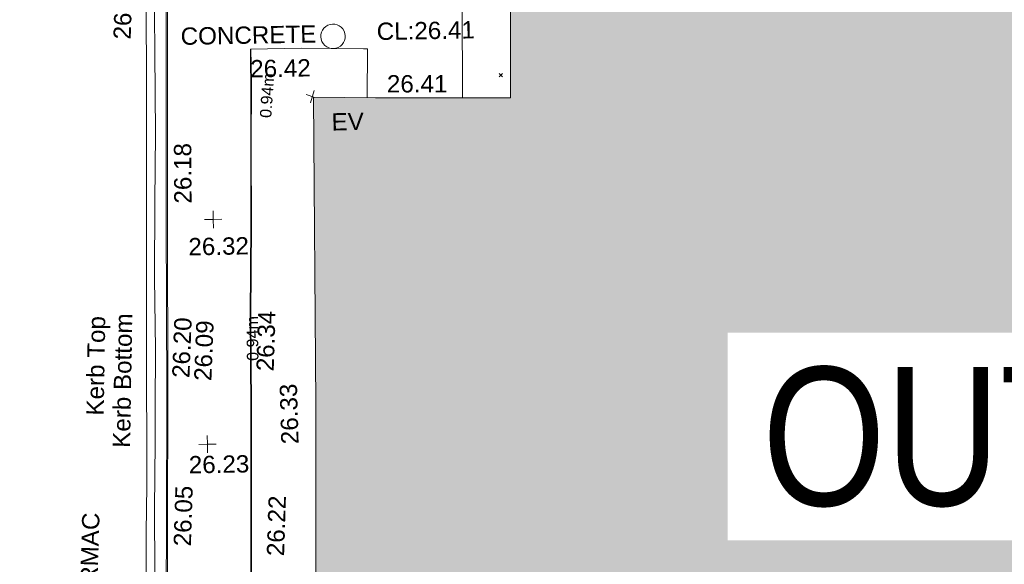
# Model space of a CAD drawing. Header units: millimetres. Extents: x -287732 to 520720, y -88450 to 287754.
# Tile 219 of 256: x -6642 to 14680, y 4074 to 15873. Entities that reach past the tile are written whole.
import ezdxf

# ---------------------------------------------------------------- set-up
doc = ezdxf.new("R2010")
doc.units = ezdxf.units.MM
doc.linetypes.add('IMPORT-UG_ELEC_LV_QLB2 _2_', pattern=[2700, 1500, -300.0000000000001, 0, -250, 150, -300.0000000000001, 0, -200])
doc.linetypes.add('IMPORT-UG_ELEC_STREET LIGHTING_QLB2 _2_', pattern=[2700, 1500, -300.0000000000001, 0, -250, 150, -300.0000000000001, 0, -200])
for name, color, linetype, lineweight, true_color in [('00_TOPO_BUILDING_OUTLINE', 5, 'Continuous', 9, 0x0000ff), ('00_TOPO_EAVE', 7, 'Continuous', 9, 0x666666), ('00_TOPO_KERB_BOTTOM', 1, 'Continuous', 9, 0xff0000), ('00_TOPO_KERB_TOP', 7, 'Continuous', 9, 0xa500a5), ('00_TOPO_LEVEL_SPOT', 7, 'Continuous', 9, 0x666666), ('00_TOPO_ROAD_MARKING_YELLOW_CONTINUOUS', 40, 'Continuous', 9, 0xffbf00), ('00_TOPO_SERV_MH', 7, 'Continuous', 9, 0x666666), ('00_UAV_BUILDING_OUTLINE', 5, 'Continuous', 9, 0x0000ff), ('00_UAV_FOOTPATH', 7, 'Continuous', 9, 0xa50000), ('12333-PUM-2D-U-0001-C01 - Rev2_REVIT IMPORT_dwg', 7, 'Continuous', 9, 0x767676), ('A_RHA_Line', 7, 'Continuous', 9, 0x00a600), ('PUM-ELECTRIC-LV-QLB2', 1, 'IMPORT-UG_ELEC_LV_QLB2 _2_', 9, 0xff0000)]:
    doc.layers.add(name, color=color, linetype=linetype, lineweight=lineweight, true_color=true_color)
for name, color, linetype, lineweight in [('00_TOPO_SURFACE', 7, 'Continuous', 9), ('00_TOPO_SURVEY_TEXT', 7, 'Continuous', 9), ('A_RHA_Detail', 7, 'Continuous', 9), ('A_RHA_Text', 7, 'Continuous', 9), ('GEN-TEXT', 7, 'Continuous', 9)]:
    doc.layers.add(name, color=color, linetype=linetype, lineweight=lineweight)
doc.styles.add('Arial Narrow', font='ARIALN.TTF', dxfattribs={"height": 3000})
doc.styles.add('Arial_1', font='arial.ttf', dxfattribs={"height": 250})
doc.styles.add('Swis721 Lt BT_2', font='swissl.ttf', dxfattribs={"height": 375})

# ---------------------------------------------------------------- blocks, each defined once
blk = doc.blocks.new('12333-PUM-2D-U-0001-C01 - Rev2_REVIT IMPORT_dwg_MSL_Eaves_SYM_1-V23-Site Location Plan Proposed')
at = {"layer": '00_TOPO_EAVE', "color": 254, "true_color": 0xcccccc}
for p, q in [((145.6133892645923, -47.40567171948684), (-356.5791934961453, 116.0873754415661)), ((-116.0873754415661, -356.5791934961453), (116.0873754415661, 356.5791934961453))]:
    blk.add_line(p, q, dxfattribs=at)
blk = doc.blocks.new('12333-PUM-2D-U-0001-C01 - Rev2_REVIT IMPORT_dwg_MM-2077200-Site Location Plan Proposed')
at = {"layer": '00_TOPO_LEVEL_SPOT', "color": 254, "true_color": 0xcccccc, "flags": 128}
for points in [[(0, -500.0000000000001), (0, 0), (-500.0000000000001, 0)], [(500.0000000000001, 0), (0, 0), (0, 500.0000000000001)]]:
    blk.add_lwpolyline(points, dxfattribs=at)
blk = doc.blocks.new('12333-PUM-2D-U-0001-C01 - Rev2_REVIT IMPORT_dwg_MGS62954_T2_Galway_ITM_3d_Rev1-2077680-Site Location Plan Proposed')
at = {"layer": '00_TOPO_KERB_BOTTOM', "color": 254, "true_color": 0xcccccc, "flags": 128}
for points in [[(533902312.6098862, 725552899.8317559), (533902028.2907692, 725552927.037972), (533901535.7928108, 725553009.6928234), (533900993.0320566, 725553152.059094), (533900425.0853416, 725553362.1744521), (533899817.1909168, 725553767.6662233), (533899497.9170445, 725554087.6257477), (533899117.2703118, 725554620.126267), (533898791.9169234, 725555204.7652081), (533898562.9504507, 725555901.7184902), (533898507.4330766, 725556467.5827429), (533898519.1031168, 725557439.288684), (533898580.2112929, 725560401.787347), (533898637.3846443, 725563249.4189948), (533898692.6977223, 725567011.4296929), (533898764.105166, 725571026.9152713), (533898821.0019907, 725575140.1520832)], [(533902406.7209562, 725554733.7466296), (533901995.8657221, 725554790.4486661), (533901703.8005015, 725554845.7340716), (533901413.9477552, 725554941.7148325), (533901184.9161739, 725555030.6658386), (533900945.6987429, 725555220.787759), (533900757.2845389, 725555448.4441018), (533900555.6351663, 725555792.166817), (533900457.9556316, 725556095.6151655), (533900372.1557394, 725556578.1790016), (533900349.3714095, 725557049.0962582), (533900358.1343611, 725557695.5775027), (533900376.3072827, 725558557.3784035), (533900416.9325889, 725560925.2417153), (533900455.2746164, 725562920.2742714), (533900477.3235247, 725564917.7499535), (533900523.5078477, 725566867.1164116), (533900549.7813957, 725568583.1807082), (533900574.8406405, 725569954.730505), (533900575.4439867, 725570355.6979723), (533900579.3568386, 725570683.2197897)]]:
    blk.add_lwpolyline(points, dxfattribs=at)
at = {"layer": '00_TOPO_KERB_TOP', "color": 254, "true_color": 0xcccccc, "flags": 128}
for points in [[(533902315.1084365, 725552925.9429057), (533902031.7150818, 725552953.0605369), (533901541.3023149, 725553035.3654349), (533901000.9291083, 725553177.1054511), (533900437.0771124, 725553385.7059432), (533899833.9162972, 725553788.0401927), (533899518.004686, 725554104.6302352), (533899139.4705249, 725554634.1754014), (533898816.0552231, 725555215.3317269), (533898588.7731521, 725555907.157842), (533898533.6789165, 725556468.7092297), (533898545.3302878, 725557438.8607025), (533898606.4362823, 725560401.2536062), (533898663.6111929, 725563248.9629108), (533898718.924713, 725567011.003688), (533898790.33236, 725571026.5006781), (533898847.2299751, 725575139.7946573)], [(533902402.8215289, 725554753.1787164), (533901992.4382202, 725554809.8156226), (533901702.0865341, 725554864.7766708), (533901413.896065, 725554960.2069913), (533901188.0127376, 725555047.9352822), (533900952.6188555, 725555235.0183756), (533900766.4536289, 725555459.9573332), (533900566.6439868, 725555800.5441239), (533900470.0040189, 725556100.762986), (533900384.6440414, 725556580.8526114), (533900361.9471598, 725557049.962446), (533900370.7011331, 725557695.7813112), (533900388.8733305, 725558557.5478688), (533900429.4989423, 725560925.4289924), (533900467.8420909, 725562920.5198884), (533900489.8905282, 725564917.9529237), (533900536.0738865, 725566867.278651), (533900562.3482256, 725568583.3946295), (533900587.4098759, 725569955.0760816), (533900588.0134627, 725570356.203456), (533900591.8533521, 725570676.5845354)]]:
    blk.add_lwpolyline(points, dxfattribs=at)
at = {"layer": '00_TOPO_ROAD_MARKING_YELLOW_CONTINUOUS', "color": 254, "true_color": 0xcccccc, "flags": 128}
for points in [[(533898370, 725554850), (533898200.0000001, 725555260), (533898100, 725555620.0000001), (533898050.0000001, 725556290.0000001), (533898090, 725558090.0000001), (533898120, 725559300.0000001), (533898140, 725560250), (533898170.0000001, 725561270), (533898190.0000002, 725562430.0000002), (533898200.0000001, 725563280.0000001), (533898220, 725564630), (533898240, 725565580.0000001), (533898270, 725567210), (533898320.0000001, 725570100.0000001), (533898340, 725571540.0000001), (533898360.0000001, 725573280), (533898380.0000001, 725574770), (533898400.0000001, 725576270.0000001), (533898420.0000001, 725577800.0000001), (533898430.0000002, 725579310.0000002), (533898470, 725580820.0000001), (533898490.0000001, 725582610), (533898530.0000001, 725584460.0000001)], [(533898520.0000001, 725572300.0000001), (533898510.0000001, 725570650), (533898490.0000001, 725568890), (533898450.0000001, 725567410), (533898420.0000001, 725565760.0000001), (533898410.0000001, 725564220.0000001), (533898380.0000001, 725562960.0000001), (533898370, 725562200.0000002), (533898330.0000001, 725560760.0000001), (533898310.0000002, 725559380), (533898300.0000001, 725558440.0000002), (533898260.0000001, 725557240), (533898240, 725556200.0000002), (533898270, 725555860), (533898320.0000001, 725555510.0000001), (533898550.0000001, 725554980)]]:
    blk.add_lwpolyline(points, dxfattribs=at)
at = {"layer": '00_TOPO_SERV_MH', "color": 254, "true_color": 0xcccccc}
blk.add_ellipse((533902374.2274181, 725570929.9879426), major_axis=(216.1029730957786, 155.3240004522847), ratio=0.9982925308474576, dxfattribs=at)
at = {"layer": '00_TOPO_SURFACE', "color": 254, "true_color": 0xcccccc, "flags": 128}
blk.add_lwpolyline([(533900579.3568391, 725570683.21979), (533901689.8742043, 725570687.5312319), (533903030.1152928, 725570645.2484448)], dxfattribs=at)
at = {"layer": '00_UAV_FOOTPATH', "color": 254, "true_color": 0xcccccc, "flags": 128}
for points in [[(533912743.0821864, 725601474.3582332), (533909811.0821863, 725601532.3582335), (533907744.9682671, 725601567.8430152), (533905677.0821864, 725601603.3582332), (533905647.3213692, 725598671.9177301), (533905637.0821863, 725597663.3582331), (533905559.9370086, 725593672.8485802), (533905549.0821863, 725593111.3582331), (533905496.0821863, 725591387.3582332), (533905455.9191456, 725588674.2305524), (533905381.9111588, 725583674.7804447), (533905373.0821864, 725583078.3582332), (533905292.5981604, 725578675.5991973), (533905268.2809445, 725577345.3620304), (533905213.6296643, 725573676.2337424), (533905152.102079, 725569545.450305)], [(533903030.1152925, 725570645.2484447), (533903116.0273523, 725570643.1427392), (533903091.7612136, 725569583.0395148)]]:
    blk.add_lwpolyline(points, dxfattribs=at)
at = {"xscale": 0.375, "yscale": 0.375, "zscale": 0.375}
for name, p in [('12333-PUM-2D-U-0001-C01 - Rev2_REVIT IMPORT_dwg_MSL_Eaves_SYM_1-V23-Site Location Plan Proposed', (533901904.1759095, 725569632.7678872)), ('12333-PUM-2D-U-0001-C01 - Rev2_REVIT IMPORT_dwg_MM-2077200-Site Location Plan Proposed', (533899710.0000001, 725567010.0000001)), ('12333-PUM-2D-U-0001-C01 - Rev2_REVIT IMPORT_dwg_MM-2077200-Site Location Plan Proposed', (533899500.0000001, 725562140.0000001))]:
    blk.add_blockref(name, p, dxfattribs=at)
at = {"layer": '00_TOPO_BUILDING_OUTLINE', "color": 251, "true_color": 0x666666, "insert": (533901099.4757044, 725562109.1923671), "char_height": 375, "width": 1495.902363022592, "attachment_point": 1, "rotation": 90.6589481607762, "line_spacing_factor": 1.005061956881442, "style": 'Swis721 Lt BT_2'}
blk.add_mtext('26.33', dxfattribs=at)
at = {"layer": '00_TOPO_EAVE', "insert": (533902308.54504, 725569263.9386755), "char_height": 375, "width": 736.078940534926, "attachment_point": 1, "line_spacing_factor": 1.005061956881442, "style": 'Swis721 Lt BT_2'}
blk.add_mtext('EV', dxfattribs=at)
at = {"layer": '00_TOPO_KERB_BOTTOM', "color": 251, "true_color": 0x666666, "char_height": 375, "attachment_point": 1, "line_spacing_factor": 1.005061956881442, "style": 'Swis721 Lt BT_2'}
for s, insert, width, rotation in [('Kerb Bottom', (533897447.6453928, 725562104.0454916), 3414.456504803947, 88.01332898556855), ('26.09', (533899234.115355, 725563526.3267175), 1495.902363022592, 86.76301276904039), ('26.22', (533900741.6845094, 725559701.6129538), 1495.902363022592, 87.18756941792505)]:
    blk.add_mtext(s, dxfattribs=dict(at, insert=insert, width=width, rotation=rotation))
at = {"layer": '00_TOPO_KERB_TOP', "color": 251, "true_color": 0x666666, "char_height": 375, "attachment_point": 1, "line_spacing_factor": 1.005061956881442, "style": 'Swis721 Lt BT_2'}
for s, insert, width, rotation in [('26.38', (533897615.546991, 725570951.8355778), 1495.902363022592, 87.12388858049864), ('Kerb Top', (533896887.7849798, 725562812.6642658), 2493.170605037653, 88.01332898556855), ('26.20', (533898759.829088, 725563599.7715564), 1495.902363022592, 86.76301276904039), ('26.34', (533900586.7123293, 725563710.9285742), 1495.902363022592, 87.16416300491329)]:
    blk.add_mtext(s, dxfattribs=dict(at, insert=insert, width=width, rotation=rotation))
at = {"layer": '00_TOPO_LEVEL_SPOT', "char_height": 375, "width": 1495.902363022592, "attachment_point": 1, "line_spacing_factor": 1.005061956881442, "style": 'Swis721 Lt BT_2'}
for s, insert in [('26.32', (533899162.1156105, 725566614.3443627)), ('26.23', (533899088.2469532, 725561891.3058218))]:
    blk.add_mtext(s, dxfattribs=dict(at, insert=insert))
at = {"layer": '00_TOPO_ROAD_MARKING_YELLOW_CONTINUOUS', "color": 251, "true_color": 0x666666, "char_height": 375, "width": 1495.902363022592, "attachment_point": 1, "line_spacing_factor": 1.005061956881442, "style": 'Swis721 Lt BT_2'}
for s, insert, rotation in [('26.18', (533898871.9929248, 725567366.1704471), 89.29224370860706), ('26.05', (533898728.0215479, 725559951.3491952), 87.18756941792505)]:
    blk.add_mtext(s, dxfattribs=dict(at, insert=insert, rotation=rotation))
at = {"layer": '00_TOPO_SERV_MH', "insert": (533903320.7948849, 725571207.7024871), "char_height": 375, "width": 2440.932744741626, "attachment_point": 1, "line_spacing_factor": 1.005061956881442, "style": 'Swis721 Lt BT_2'}
blk.add_mtext('CL:26.41', dxfattribs=at)
at = {"layer": '00_TOPO_SURFACE', "color": 251, "true_color": 0x666666, "insert": (533900568.4314215, 725570445.8167081), "char_height": 375, "width": 1495.902363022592, "attachment_point": 1, "line_spacing_factor": 1.005061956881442, "style": 'Swis721 Lt BT_2'}
blk.add_mtext('26.42', dxfattribs=at)
at = {"layer": '00_TOPO_SURVEY_TEXT', "color": 251, "true_color": 0x666666, "insert": (533899073.6102784, 725571176.2512181), "char_height": 375, "width": 3286.236302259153, "attachment_point": 1, "line_spacing_factor": 1.005061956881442, "style": 'Swis721 Lt BT_2'}
blk.add_mtext('CONCRETE', dxfattribs=at)
at = {"layer": '00_TOPO_SURVEY_TEXT', "color": 251, "true_color": 0x666666, "insert": (533896660.658553, 725558504.2029666), "char_height": 375, "width": 2450.430537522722, "attachment_point": 1, "rotation": 87.31838460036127, "line_spacing_factor": 1.005061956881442, "style": 'Swis721 Lt BT_2'}
blk.add_mtext('TARMAC', dxfattribs=at)
at = {"layer": '00_UAV_BUILDING_OUTLINE', "color": 251, "true_color": 0x666666, "insert": (533903525.1007917, 725570068.9356643), "char_height": 375, "width": 1495.902363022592, "attachment_point": 1, "rotation": 359.0076727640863, "line_spacing_factor": 1.005061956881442, "style": 'Swis721 Lt BT_2'}
blk.add_mtext('26.41', dxfattribs=at)
blk = doc.blocks.new('12333-PUM-2D-U-0001-C01 - Rev2_REVIT IMPORT_dwg-1620468-Site Location Plan Proposed')
at = {"layer": 'GEN-TEXT', "color": 253, "true_color": 0xaaaaaa}
for p, q in [((264876.9948137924, -45864.71151770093), (264947.7054919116, -45794.00083958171)), ((264947.7054919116, -45864.71151770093), (264876.9948137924, -45794.00083958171))]:
    blk.add_line(p, q, dxfattribs=at)
blk.add_blockref('12333-PUM-2D-U-0001-C01 - Rev2_REVIT IMPORT_dwg_MGS62954_T2_Galway_ITM_3d_Rev1-2077680-Site Location Plan Proposed', (-533641079.6498471, -725615854.3561786))
at = {"layer": 'PUM-ELECTRIC-LV-QLB2', "char_height": 250, "width": 1160.025439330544, "attachment_point": 2, "line_spacing_factor": 0.9417779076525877, "style": 'Arial_1'}
for insert, rotation in [((259717.1657058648, -46170.79930394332), 85.09663665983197), ((259308.9426232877, -51438.02735189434), 89.74427133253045)]:
    blk.add_mtext('0.94m', dxfattribs=dict(at, insert=insert, rotation=rotation))

msp = doc.modelspace()

# ---------------------------------------------------------------- hatches: boundary and pattern name
at = {"layer": 'A_RHA_Detail', "true_color": 0xc0c0c0}
h = msp.add_hatch(color=9, dxfattribs=at)
h.paths.add_polyline_path([(-80880.60083809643, -68502.79057078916), (-80400.865924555, -68483.41509113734), (-80400.865924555, -62984.64684185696), (-24474.85765177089, -63009.32043784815), (-24456.14471271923, -50840.30023858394), (-36622.55041039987, -50831.65104353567), (-36622.55041039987, -44228.57792613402), (-50959.0526582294, -44218.38599194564), (-50959.0526582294, -42573.78171514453), (-54563.9325804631, -42571.21897729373), (-54565.69773352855, -45054.17447474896), (-92408.82109321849, -45027.27149621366), (-92411.78875845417, -49201.74309222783), (-100061.9988811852, -49201.74309222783), (-100052.2214449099, -64852.82557838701), (-86120.90825229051, -64852.82557838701), (-86092.1662649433, -62957.90041523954), (-84861.10047608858, -62957.90041523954), (-84854.79052929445, -68240.109737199), (-80870.60226892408, -68240.10973722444)])
h.paths.add_polyline_path([(-137238.9269902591, -68461.9384092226), (-132719.7426408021, -68433.0633692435), (-132847.0731201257, -62850.04282283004), (-130454.6837966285, -62916.63108078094), (-130498.2830220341, -61355.85393642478), (-117581.136331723, -61423.42893438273), (-117492.3908565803, -49183.91309190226), (-125136.5200282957, -49178.47881952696), (-125133.572703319, -45032.61887136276), (-163007.1824077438, -45005.6942194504), (-163007.1824076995, -44090.2963411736), (-163123.8521269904, -44090.21339942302), (-163122.6389897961, -42383.75184302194), (-166563.8543419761, -42383.75184298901), (-166565.034908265, -44044.39824208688), (-193158.4656786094, -44025.49275805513), (-193195.152889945, -62863.65652504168), (-137269.7106414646, -62916.63108078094), (-137254.3708868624, -65679.90523788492)])
h.paths.add_polyline_path([(120310.9497607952, -32334.28230164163), (120312.4652266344, -31610.73011961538), (133451.2244789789, -31638.24899384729), (133469.2230092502, -19717.98315780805), (121295.7536929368, -19692.48606430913), (121319.8434528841, -8190.941560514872), (112277.0825930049, -8172.001674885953), (112263.1770823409, -14811.1234547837), (78285.85310969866, -14739.95861438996), (78292.82277619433, -8167.077575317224), (75241.99098605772, -8160.673431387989), (69355.76844233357, -8152.931592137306), (69353.6659720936, -9156.74635762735), (68372.60878945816, -9154.691552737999), (68372.60878945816, -13705.52853215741), (69333.7233474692, -13707.54156770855), (69325.07112547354, -16249.53369228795), (66623.4489111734, -16249.53369228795), (66619.79243935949, -17995.29925530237), (65989.07757494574, -17995.2992552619), (65985.44262772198, -19730.78799483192), (57152.23993377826, -19712.28702421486), (57127.42535098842, -31559.89463417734), (70277.87165424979, -31587.43801817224), (70277.87165431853, -32271.7414715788), (78263.96947909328, -32285.12944888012), (78266.62661740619, -31019.79372153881), (112335.8856506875, -31091.15111860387), (112335.8856506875, -32317.57330553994), (119781.4233959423, -32333.17321913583)])
h.paths.add_polyline_path([(7503.717409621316, -1791.439263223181), (15482.43097392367, -674.0213231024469), (15484.0826588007, 148.1327206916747), (56188.28042539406, 205.5276654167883), (56155.84326007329, 14338.3166313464), (18016.62665935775, 14236.48149539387), (17967.9025208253, 34313.18372071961), (21727.10644863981, 34324.0692624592), (21708.90974962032, 40608.10218321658), (18009.66447159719, 40608.10218321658), (17995.54603706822, 45483.75063442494), (9770.084204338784, 45420.6329473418), (3966.213879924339, 45446.76585222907), (3984.771235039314, 14176.56786832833), (1023.062455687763, 14176.56786837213), (-276.5134647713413, 14190.52623461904), (-231.6790044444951, 5968.135265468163), (-226.4491536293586, 193.7444677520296), (553.0869992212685, 183.4716499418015), (7477.609307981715, 143.2867586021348), (7488.638446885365, -674.0213231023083)])
h.paths.add_polyline_path([(77755.59663317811, 53.47451145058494), (77729.51881611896, 1699.844979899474), (94464.47132486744, 1659.976083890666), (94606.37913471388, 17991.390236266), (88810.4190114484, 18015.03260816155), (88799.89418497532, 14436.74271609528), (69413.88950349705, 14457.8773889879), (69377.35724448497, 99.62816357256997), (75241.99098605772, 67.32134432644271)])
h.paths.add_polyline_path([(61252.12079701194, 46453.95617366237), (105774.7348988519, 46472.68783506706), (105768.2642198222, 61852.61234306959), (92285.13876309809, 61852.61234306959), (92308.59670399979, 65784.30757140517), (96107.4668000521, 65767.60445243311), (96059.68081117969, 75209.20847378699), (101084.8427276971, 75071.88872764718), (104988.0046543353, 74765.36560406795), (108403.6894220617, 74363.8408943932), (112009.2703903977, 73787.25420861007), (115645.3524815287, 73049.69667206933), (116890.8108051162, 72761.69136252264), (120208.9929833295, 71893.18353872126), (120865.241739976, 71703.68484519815), (124135.6329506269, 70669.67317906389), (127435.6253142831, 69480.50055823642), (127820.4368670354, 69394.93141813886), (128274.3081769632, 69331.69585753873), (128731.8791144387, 69306.66104516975), (129189.9401488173, 69320.00258290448), (129645.2782985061, 69371.62688826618), (130094.6997111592, 69461.17185603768), (130535.0520071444, 69588.00939074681), (130963.246434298, 69751.24981927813), (131376.2795165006, 69949.74812590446), (131771.2541232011, 70182.11198903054), (132162.5575600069, 70460.5404660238), (132496.0921583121, 70741.69081113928), (132820.871367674, 71064.98072578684), (133117.4593294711, 71414.31364272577), (133383.77568926, 71787.23923950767), (133616.5473239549, 72178.5372844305), (133817.1647262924, 72590.54524898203), (133982.6025969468, 73017.89547513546), (134111.7005086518, 73457.59040801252), (134203.5529320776, 73906.54590458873), (134257.5155883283, 74361.61286216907), (134272.5462649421, 74819.5993153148), (134250.5259875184, 75277.29281745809), (134189.6227572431, 75731.48297747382), (134090.9274700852, 76178.98397757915), (133955.1324028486, 76616.65691993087), (133783.1900598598, 77041.43184345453), (133576.3064937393, 77450.32925647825), (133335.932843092, 77840.48103920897), (133063.7551572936, 78209.15055532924), (132761.6825665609, 78553.75185442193), (132431.8338935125, 78871.8678050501), (132076.5227905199, 79161.26705197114), (131698.2415080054, 79419.91966861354), (131299.6434187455, 79646.01139197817), (131093.5942456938, 79746.34209763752), (132146.0467355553, 83110.22226145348), (122787.7632953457, 86282.54285518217), (121604.3555412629, 82800.3591886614), (117095.9864227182, 83870.84033785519), (116841.9598400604, 83526.35449572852), (116120.5435466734, 91221.93611972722), (110237.7341284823, 91274.27491021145), (110194.3680786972, 90435.39030214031), (104988.0046543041, 90486.49901390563), (104973.2761846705, 94309.82427956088), (103746.1314668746, 94309.8242795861), (103839.9937121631, 122852.1474271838), (96365.09202306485, 122931.9599470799), (96350.3400238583, 123952.4168585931), (104555.5505249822, 123902.1925226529), (104607.3234458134, 120248.5396156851), (125502.5015002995, 120134.1933400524), (125662.0200253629, 137657.3796882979), (114479.5865733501, 137699.2256881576), (114382.306264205, 129149.9458158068), (104644.159003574, 129187.9975073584), (104577.9931702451, 126217.3903144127), (101184.4926406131, 126159.1566967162), (101264.6166812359, 135959.2655565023), (89967.23178808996, 135988.8856164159), (89927.63362986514, 125823.6463181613), (93630.53562302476, 125840.7948842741), (93580.65688892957, 122931.9599470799), (88697.38835376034, 122904.7310126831), (88679.3898954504, 95739.09143775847), (86378.25848996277, 95739.09143775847), (86378.18187189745, 96178.1008337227), (83279.50743284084, 96200.92083327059), (83273.62493422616, 95735.74732133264), (70169.67509619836, 95733.22421950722), (70166.26842742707, 96272.07409347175), (66674.99731294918, 96257.14073655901), (66654.74538556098, 95755.71092136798), (65784.77231079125, 95755.71092136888), (65887.65094984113, 117470.630565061), (53473.3427162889, 117487.9046429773), (53434.44066309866, 98570.46349063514), (40649.41626916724, 98570.46349063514), (40610.16711559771, 94406.01479078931), (38853.82372868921, 94410.36303440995), (38848.65589191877, 89463.65332729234), (40612.46601912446, 89518.45976927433), (40665.38257362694, 86257.73741128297), (38372.19584460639, 86305.72309285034), (38369.79374539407, 76901.0507917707), (50937.9512507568, 76944.40198294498), (50922.88567286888, 74598.78180889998), (56484.9061132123, 74588.85093771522), (56484.9061132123, 75194.85181995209), (92465.4037153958, 75233.0258166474), (92645.92783662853, 71766.64845094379), (89810.55521366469, 69362.83965827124), (85313.16173974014, 69360.94750420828), (85313.16173974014, 66907.4050808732), (75210.14498263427, 66903.15451589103), (75210.14498263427, 63815.70944550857), (70819.40014309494, 63815.70999200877), (70819.21601505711, 64253.35708059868), (69456.83415683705, 64253.35708059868), (69455.7195737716, 66901.99623166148), (61303.32856759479, 66898.5668068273), (61304.56054988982, 63970.32021231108), (70500.41048208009, 63970.32021219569), (70500.4088543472, 61852.59006207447), (61245.6438848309, 61848.69637488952), (61252.03558504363, 46656.49344428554)])
h.paths.add_polyline_path([(-17153.16561239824, 48569.32684293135), (-17153.16561224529, 60770.38083685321), (-29362.88357759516, 60774.70428694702), (-29362.88357759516, 67399.20394580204), (-43507.24466814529, 67405.01911303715), (-43488.5313307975, 69093.07334175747), (-45766.41866231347, 69109.32868388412), (-45794.3462003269, 67405.01911303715), (-47272.11273194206, 67404.2124544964), (-47272.44887633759, 66454.91798908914), (-86004.56386332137, 66468.63299519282), (-86006.66970787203, 60521.58362721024), (-92662.87722510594, 60521.58362721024), (-92665.2138765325, 50184.35611932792), (-79752.0168396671, 50179.78309939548), (-79752.016597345, 48591.4932381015), (-17157.7163123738, 48569.32845417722)])
h.paths.add_polyline_path([(-201056.4185878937, 48628.75479108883), (-138377.9751621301, 48634.64535779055), (-138377.9751621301, 50133.28201003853), (-125467.710581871, 50134.49626164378), (-125468.6909603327, 60566.1903686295), (-132186.8595614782, 60565.86652591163), (-132187.4203588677, 66533.0197876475), (-170643.3098734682, 66805.61809689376), (-170643.3098732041, 67738.78475848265), (-200340.0100486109, 67488.93693764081), (-200348.7171487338, 60827.78025104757), (-201057.5650552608, 60827.71357558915), (-201056.6510294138, 51102.04313372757)])
h.paths.add_polyline_path([(-240051.5126725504, 54769.19491160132), (-239444.490259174, 54811.10754483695), (-239186.5396223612, 54841.92927608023), (-238764.8191577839, 54940.98166103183), (-238382.4735933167, 55122.46891388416), (-237990.3402229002, 55354.87497234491), (-237269.2031023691, 55936.21515020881), (-237032.4836384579, 56225.56611516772), (-236793.0039602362, 56569.31473944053), (-236554.5880578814, 57004.26389721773), (-236432.7219585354, 57267.46508908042), (-236300.081527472, 57753.26238983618), (-236250.7285154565, 58017.17885684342), (-236235.6490609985, 58516.21786804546), (-236233.2538429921, 58987.85640053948), (-236213.7029795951, 59823.48083769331), (-236363.8287855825, 59820.86038205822), (-236634.0279869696, 60698.06075827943), (-236391.9547756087, 61432.19726339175), (-236225.4740089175, 61435.10319600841), (-236201.6036569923, 62637.68779596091), (-232563.5271750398, 62639.28734435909), (-232563.5271750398, 63049.03842404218), (-232732.1945866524, 63049.15302218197), (-232860.1521277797, 63457.95890274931), (-232731.606808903, 63914.24862697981), (-232560.8209656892, 63914.24862697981), (-232515.1276847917, 70598.00033009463), (-240628.6947849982, 70598.85496273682), (-240629.7923196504, 72350.98321577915), (-246412.6011212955, 72347.36085933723), (-246412.6011212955, 70616.45923936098), (-254449.5805725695, 70618.60952619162), (-254454.637144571, 70754.06491720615), (-254469.7140363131, 73191.66276250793), (-263883.2532625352, 73267.83063688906), (-263902.4181505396, 68260.74348553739), (-263714.8217520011, 68259.82096572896), (-263552.9672900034, 67819.65434396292), (-263719.0883117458, 67392.2068408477), (-263913.6298699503, 67392.20684284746), (-263956.7001913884, 58633.76423459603), (-260181.1963171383, 58611.22607638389), (-260192.3146983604, 56354.25111579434), (-257184.684388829, 56339.46086021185), (-257213.4419957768, 57092.93866021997), (-257338.5163846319, 57093.27331223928), (-257471.0109294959, 57531.74572308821), (-257338.5163845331, 58062.22513696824), (-257203.4956297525, 58064.06881289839), (-257173.5751889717, 58598.54056692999), (-256478.2273617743, 58575.27357994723), (-256478.2273617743, 58788.51859473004), (-256013.0091299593, 58911.92701534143), (-255397.0786664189, 58780.99767617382), (-255397.0786664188, 58595.982422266), (-243809.885361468, 58585.92793201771), (-243805.3570672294, 58352.04527760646), (-243740.939469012, 57884.52572680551), (-243619.0830608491, 57421.84877545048), (-243424.3877545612, 56943.65915412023), (-243247.1437899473, 56608.24157713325), (-243003.0710579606, 56249.99021479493), (-242732.2093200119, 55932.75703082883), (-242371.7230178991, 55603.12658811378), (-242141.255125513, 55424.88676767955), (-241804.9643037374, 55216.88439822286), (-241529.4640827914, 55077.02869055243), (-241100.6275144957, 54917.18295003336), (-240836.2134980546, 54840.82833176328), (-240453.4486195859, 54788.60784130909), (-240218.9578693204, 54777.28227442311)])
h.paths.add_polyline_path([(40276.69022552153, 59895.36417752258), (40328.62676029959, 69196.9439153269), (36588.99968785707, 69217.8245910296), (36619.46637569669, 74674.25962428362), (32264.36460078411, 74687.02318924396), (32233.48293867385, 69156.26826306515), (11916.69390495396, 69269.70959686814), (11966.66200111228, 78218.75165974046), (29087.509017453, 78123.15526808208), (29143.44567205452, 88141.1370047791), (15719.348796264, 88216.09212953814), (15732.60379610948, 90589.9978889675), (4594.294101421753, 90652.19003489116), (4525.129359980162, 78265.12250449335), (10096.76365553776, 78234.01258731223), (10077.43887221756, 74773.03821910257), (4547.641142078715, 74803.91453678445), (4465.579974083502, 60107.1600234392), (19125.89094760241, 60025.30234268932), (19139.86249374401, 62527.53804644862), (31738.59196305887, 62457.19146404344), (31724.55430858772, 59943.11609815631), (38369.79364225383, 59906.01157293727)])
h.paths.add_polyline_path([(-246083.0241259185, 72334.29150213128), (-246083.0594797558, 72334.30275087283), (-246208.2905500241, 72334.29150213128)])
h.paths.add_polyline_path([(-114575.3004830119, 112178.0758695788), (-114575.3246435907, 112178.0758695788), (-114707.2752166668, 115801.5811617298)])
h.paths.add_polyline_path([(-154699.9178765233, 101760.4080976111), (-114382.050333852, 101776.0542914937), (-114382.050333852, 106926.9360164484), (-113755.641395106, 106927.1792101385), (-113757.5507412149, 111847.2721531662), (-114431.6837526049, 111847.2721531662), (-114431.8097758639, 112178.0758695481), (-114575.3004830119, 112178.0758695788), (-114578.9984943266, 121707.2390833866), (-123056.9849702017, 121707.2390833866), (-123068.8201032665, 156452.7036899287), (-119381.2340625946, 156454.1348067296), (-119381.2340625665, 160165.8597952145), (-115501.031452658, 160167.3662801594), (-115503.3750945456, 166206.5793118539), (-132411.7987151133, 166599.6604729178), (-132411.8243278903, 166665.6603411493), (-135275.0124468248, 166664.5490317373), (-135275.0124468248, 166628.1883101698), (-135911.3205076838, 166628.1944502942), (-135911.3479256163, 166352.1604668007), (-152521.1633846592, 166345.7146753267), (-152518.3680955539, 159142.6836790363), (-150699.3133726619, 159117.9265656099), (-150758.5477087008, 122560.691203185), (-151059.2005266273, 122560.691203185), (-151061.0981347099, 121302.4374932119), (-154138.3148337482, 121372.6012653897), (-154138.3148337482, 121865.1834517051), (-154704.3888425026, 121867.2611370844), (-154688.5451973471, 119352.3937021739), (-154745.5933227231, 119352.3715636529), (-154745.5763474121, 118722.1532660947), (-160794.1544526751, 118748.7442832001), (-160794.1544526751, 119410.5425977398), (-163852.1622693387, 119422.408321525), (-163855.0715294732, 118762.2003111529), (-167568.6765459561, 118778.5256058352), (-166634.6619849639, 124395.1277019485), (-166930.050559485, 124500.0918161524), (-167568.6765459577, 124707.6250903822), (-168028.2173235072, 124841.3808647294), (-168630.5006276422, 124991.3056740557), (-169238.2056069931, 125117.4693074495), (-169850.3952285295, 125219.6772876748), (-170466.1255403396, 125297.7720169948), (-171089.11025998, 125351.8553033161), (-171704.4065937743, 125381.1774255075), (-172325.0479971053, 125386.3595015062), (-172782.2248668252, 125374.5832362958), (-173401.7764235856, 125337.4554476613), (-174109.844898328, 125263.4341236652), (-174634.1213722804, 125190.4100126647), (-175245.0145766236, 125080.719099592), (-176047.1958093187, 124895.7675260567), (-176665.4852587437, 124724.7228134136), (-177045.3001228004, 124609.1129151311), (-177631.5127792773, 124405.2077276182), (-176665.4852586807, 118818.5158794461), (-177558.9402083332, 118822.4435768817), (-177662.2853368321, 125263.4341236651), (-176365.3912351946, 126542.9270807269), (-159462.2970490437, 126319.910391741), (-157057.7396790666, 128609.0850976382), (-157060.6673204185, 136153.1661957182), (-158638.8016610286, 137740.2441626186), (-159352.3735831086, 137740.2441626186), (-161634.4140634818, 140201.1078539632), (-168727.9404945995, 140256.8191146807), (-171035.0401161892, 137942.8847305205), (-174184.1459014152, 137942.8847305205), (-176460.1167434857, 140292.2858551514), (-177341.6856934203, 140292.2858551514), (-177341.7113613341, 140358.4281613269), (-183428.5803825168, 140356.0660244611), (-185921.6385985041, 137917.4639994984), (-185921.6385985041, 131757.3091155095), (-186906.8767412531, 131756.9267733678), (-187725.3914540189, 130809.9989183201), (-187724.058890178, 127376.1828148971), (-186481.0281350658, 126304.5577463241), (-186479.4846754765, 122327.2959175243), (-185176.2828158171, 121059.4673825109), (-180304.1129154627, 121059.4673824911), (-180304.1136492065, 118802.0484409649), (-193555.3706955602, 118802.0484409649), (-193555.368699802, 133117.8341649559), (-192593.6442938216, 133118.2073819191), (-192593.6442938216, 134200.8158367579), (-192224.6284783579, 134200.9592041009), (-192225.5653014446, 136615.0101267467), (-192595.0012460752, 136615.0101267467), (-192595.4357332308, 137734.4745165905), (-193589.2709668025, 137734.4746851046), (-193589.2685988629, 147474.570583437), (-193163.2062206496, 147492.8644732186), (-192765.7252967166, 147531.087133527), (-192359.9383250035, 147589.5931622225), (-192199.8207947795, 147616.5827294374), (-191882.7548926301, 147682.9245600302), (-191568.5380070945, 147761.6632019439), (-191257.654638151, 147852.677242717), (-190828.6072909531, 148002.2045655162), (-190647.7999969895, 148070.9514233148), (-190349.7690789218, 148197.8750094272), (-190056.9509284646, 148336.4013817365), (-189769.797051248, 148486.3169427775), (-189405.3590254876, 148698.0567944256), (-189132.906026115, 148873.2749095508), (-188867.542109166, 149059.0543929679), (-188609.6764469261, 149255.1087866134), (-188354.9814055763, 149465.3525772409), (-188079.6339208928, 149713.879248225), (-187884.9836199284, 149901.8220103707), (-187545.928247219, 150265.8040604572), (-187446.29984479, 150378.3960832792), (-187241.3270201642, 150629.2310214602), (-187046.3599558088, 150887.9197697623), (-186861.6992771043, 151154.0634500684), (-186546.1373636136, 151669.829875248), (-186524.4196769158, 151707.0632450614), (-163675.2898318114, 151669.829875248), (-163687.5843045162, 148134.07679455), (-157303.6541541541, 148136.492106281), (-157303.6541541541, 155759.91501608), (-157557.4317586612, 155765.0384228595), (-157555.9168973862, 166678.0466575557), (-187009.2021991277, 166699.7464767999), (-187013.0952111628, 162054.4009359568), (-188707.17754695, 162044.5925187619), (-188705.9961892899, 155021.5333641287), (-188737.9999316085, 154650.5326604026), (-188799.0133969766, 154283.1866125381), (-188857.2045401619, 154035.4341107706), (-188966.1106131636, 153679.3368924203), (-189102.6200311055, 153332.8820747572), (-189265.8911675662, 152998.2056672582), (-189454.9174011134, 152677.371060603), (-189645.2484685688, 152421.3220123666), (-189916.9563410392, 152104.2450531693), (-190212.7041973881, 151809.4634871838), (-190530.6686598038, 151538.7947471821), (-190868.8893671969, 151293.9075915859), (-191225.281078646, 151076.3118324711), (-191597.6465194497, 150887.3490191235), (-192092.8415776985, 150682.5621956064), (-192519.2468154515, 150561.8451365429), (-192903.8930791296, 150482.240889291), (-193187.215491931, 150440.8868273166), (-193594.1866364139, 150407.1257787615), (-193594.5952989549, 151459.9895227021), (-205369.2399268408, 151455.4201247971), (-205354.4523517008, 113350.0822379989), (-207187.1580384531, 113349.3710182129), (-207184.3024929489, 105991.0636522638), (-205312.8748221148, 105991.1901500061), (-205311.2362476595, 101769.6553082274), (-175488.6451201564, 101781.2285901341), (-175488.6451201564, 110889.6985621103), (-154703.4627663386, 110897.5679794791), (-154700.2792295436, 102691.5597281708)])
h.paths.add_polyline_path([(193735.9435693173, 113047.8274774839), (208865.0938716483, 114991.0266430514), (208976.1154123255, 114126.6471160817), (216447.8967332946, 115086.3281915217), (216038.7305308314, 118271.9702413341), (232648.5073383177, 120405.3421626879), (233425.993615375, 114352.0734369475), (240632.2017567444, 115277.6440988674), (239854.8412683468, 121329.9334727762), (256406.8682407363, 123455.8879629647), (257091.7572256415, 118089.1198988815), (264572.2871227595, 119040.8180953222), (261877.8350555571, 138524.7609215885), (259178.7147038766, 138221.6086035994), (259197.3483655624, 137439.0084132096), (254686.1480587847, 136897.0007612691), (255412.6810205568, 131314.8303176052), (240852.7447969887, 129522.4514056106), (239771.0426543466, 137918.8519126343), (240649.5822431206, 138010.1984551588), (240062.3063116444, 142776.6750342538), (239165.7694642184, 142685.0143484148), (237630.9646614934, 151018.3171732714), (266172.8791088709, 154560.7889781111), (271297.1876944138, 142612.4006970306), (276531.7397502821, 144861.098714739), (274941.5029779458, 148527.9037281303), (302074.5307653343, 160134.9084326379), (300215.9323773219, 164320.1841173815), (301528.1613272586, 164907.0997989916), (300405.1237791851, 167477.8916353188), (299016.6944531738, 166945.7181824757), (295626.7488506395, 174518.754428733), (294333.0289184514, 177537.1551681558), (287288.8475947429, 174518.754428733), (289427.6893504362, 169661.0163463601), (272956.7816584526, 162557.1203578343), (271943.2187787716, 164897.4305293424), (267016.3118217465, 162764.0369715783), (268502.3094164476, 159357.0430143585), (265200.4029574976, 157946.4096681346), (226856.416695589, 153146.7821792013), (227510.3041274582, 148852.0205334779), (228280.9873165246, 141179.0007483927), (227302.3544112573, 141050.281300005), (227895.3788235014, 136433.1758633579), (228748.5501749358, 136523.8855003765), (229602.3077302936, 128023.7667641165), (217691.2359889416, 126493.8999679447), (217642.3600127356, 126874.433267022), (215138.5007311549, 126552.8357430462), (215194.9980427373, 126112.965074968), (215015.6132226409, 126089.924757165), (214840.9672575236, 127449.66446064), (192258.7012018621, 124549.1816390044), (193486.3576426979, 114991.0266430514)])
h.paths.add_polyline_path([(-78076.24187439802, 117605.5188722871), (-78076.23951902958, 117610.0871211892), (-78070.318122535, 129485.7330792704), (-74723.15926543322, 129478.385255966), (-74723.15926543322, 125435.7860624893), (-48015.64546086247, 125380.0246061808), (-47996.55031653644, 135872.5822179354), (-61198.15919578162, 135901.5630078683), (-74714.72264144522, 135923.5088764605), (-74723.6287602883, 131865.2975510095), (-78070.318122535, 131872.642169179), (-78062.97909487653, 149549.7689430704), (-58292.26570492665, 149541.5607197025), (-58292.26570491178, 148946.2407608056), (-37707.70924046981, 148937.6946533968), (-37703.30827430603, 159740.0672041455), (-44148.26955755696, 159742.7429641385), (-44148.26955755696, 162961.3319174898), (-49829.95437583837, 162961.3319174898), (-49830.92144130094, 160632.0129326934), (-78494.09026625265, 160643.9130440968), (-78494.09026625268, 161615.1537738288), (-78739.225852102, 161615.2555472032), (-78691.7919454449, 168187.9195488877), (-90844.57645036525, 168126.8149079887), (-90962.52567694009, 152686.7636277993), (-89064.97866809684, 152685.9758215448), (-89079.54115380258, 117610.0871211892), (-78374.80218507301, 117605.6428258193)])
h.paths.add_polyline_path([(69254.82576126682, 129235.9722870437), (69259.97086178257, 136167.789247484), (86068.0992678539, 136131.0235193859), (86008.66431381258, 164703.3084147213), (58789.63167882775, 164723.511581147), (58789.63167882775, 170119.2062865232), (54460.1632489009, 170122.4198087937), (54457.21717773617, 166153.279245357), (47042.2151650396, 166158.7829869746), (47041.10931533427, 164668.9097040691), (39173.27935198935, 164674.7495545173), (39172.83712618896, 164078.9539098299), (17014.87910992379, 164095.4005254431), (17002.38841206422, 147267.1142245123), (12659.63471563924, 147267.1142245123), (12653.60087534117, 139137.9291796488), (17031.41608901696, 139134.6797717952), (17024.5879174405, 129935.3194463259), (39191.34773726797, 129918.8662983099), (39191.34773726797, 129258.2867272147), (69014.0340609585, 129236.1510132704)])
h.paths.add_polyline_path([(39265.62356917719, 139467.8223435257), (33050.91021530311, 139484.1586867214), (33087.56357182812, 153427.9220784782), (39277.60130889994, 153411.6505991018), (39277.60130890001, 152830.3127277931), (43058.29603858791, 152820.3745823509), (43024.83899408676, 140092.5601633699), (39267.2657899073, 140092.5601633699)])
h.paths.add_polyline_path([(1979.548949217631, 189123.2414339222), (18699.10403225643, 189180.0465563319), (18678.46874730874, 195253.6675675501), (24349.02704561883, 195272.9334348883), (24334.96888372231, 199550.7690688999), (28829.78348974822, 199566.0403168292), (28798.3577216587, 208815.6446464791), (24334.949615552, 208806.151404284), (24333.90624841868, 209113.2475694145), (16811.59093053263, 209087.6903002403), (16806.58456499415, 208843.5909093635), (6772.293057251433, 208809.4991440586), (6797.166076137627, 201488.5780549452), (-8471.058649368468, 201436.7038490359), (-8471.058649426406, 200429.0172028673), (-11856.09020770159, 200417.5164702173), (-11823.72827009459, 190892.3684138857), (-7614.729360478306, 190906.6685966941), (-7614.729360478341, 190170.8290169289), (-4608.619189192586, 190169.2993656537), (-4608.238782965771, 190916.8832264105), (1973.379031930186, 190939.2444180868), (1977.122761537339, 189837.3456693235)])
h.paths.add_polyline_path([(-20506.22133143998, 190640.0286460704), (-20122.28942212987, 206347.1214480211), (-41550.34215551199, 207015.2557957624), (-41462.26177903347, 210449.6195896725), (-31391.41053372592, 210152.0276719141), (-31078.64493155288, 223862.5743669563), (-44305.08575743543, 224230.7972280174), (-44490.79956591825, 211865.5542346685), (-47510.12209648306, 211942.9901385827), (-47722.57925071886, 203659.0205614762), (-47076.06680548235, 203635.3001465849), (-47175.4684425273, 199531.9403872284), (-46801.21126120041, 199520.4703269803), (-46873.68175963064, 195478.5899481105), (-44600.40472248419, 195425.2559779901), (-44685.88459507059, 192243.2795180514), (-38073.99929115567, 192135.6564362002), (-38104.39995468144, 191126.972250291), (-21537.79264466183, 190668.5723412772)])
h.paths.add_polyline_path([(16801.02360973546, 195961.500137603), (9656.615133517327, 196015.1086063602), (9643.838150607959, 199513.9922857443), (11631.77992468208, 199485.8321209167), (11631.7920940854, 203322.2460456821), (16806.58456511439, 203391.4855728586), (16801.0407710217, 195984.4293109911)])
h.paths.add_polyline_path([(122084.9264926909, 200536.2570557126), (122088.1805162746, 206386.1947929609), (125211.1061638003, 206386.1947929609), (125211.1162733, 206645.8932837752), (126202.7098976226, 206645.8932838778), (126203.0204769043, 207041.0477229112), (130401.4034741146, 206979.0758390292), (130444.2691124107, 209883.280297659), (126202.8383603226, 209945.8832030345), (126203.0204769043, 214624.1281189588), (127364.791950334, 214624.1281190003), (127365.2106673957, 225380.2058567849), (126159.8599207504, 225380.2527798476), (126207.4133336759, 241475.3410923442), (119482.5411291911, 241495.8747898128), (119479.2041949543, 246182.0096278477), (109943.9121324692, 246175.2196735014), (109953.2702601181, 233033.381429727), (115000.5285021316, 233033.3814296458), (114999.579292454, 208653.4991933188), (112026.3032630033, 208653.4991933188), (112024.3519988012, 200538.6761891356), (122024.6079402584, 200536.2715596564)])
h.paths.add_polyline_path([(30087.05071580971, 200986.75440713), (38030.67179071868, 201028.6865660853), (38030.67179071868, 202922.9731660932), (38109.89531492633, 202923.3913649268), (38067.25569096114, 208827.6066631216), (38013.35839378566, 208827.6672237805), (38012.38630971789, 209012.5383931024), (30044.90685988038, 208970.480297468), (30076.83023715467, 202922.9203834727)])
h.paths.add_polyline_path([(195986.2599417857, 205661.5722736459), (202896.8751332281, 206052.0074670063), (202676.8862551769, 209945.7611691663), (195766.2710618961, 209555.3259759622)])
h.paths.add_polyline_path([(-91652.40581580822, 206392.6172135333), (-79454.24421187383, 206432.5105635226), (-79629.29258199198, 238245.6998510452), (-68904.21147484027, 238215.095164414), (-68918.55832832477, 246312.9061543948), (-68918.56040493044, 246314.0782553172), (-68756.515268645, 246312.9061543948), (-68755.20581930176, 246638.9786699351), (-79620.07671794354, 246651.3624133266), (-79606.5628449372, 247343.5411849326), (-82154.50636787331, 247318.0695596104), (-82154.50636787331, 247488.1275895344), (-91640.64698348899, 247472.5371040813), (-91638.72040628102, 246846.4753752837), (-131470.3702759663, 246641.42150215), (-131470.3702759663, 250159.5419305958), (-142857.1087886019, 250176.7939677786), (-142864.0554935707, 246220.0701029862), (-165118.8027587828, 246272.3986783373), (-165040.0492656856, 253907.936045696), (-178677.4727934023, 253929.5079730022), (-178699.5521575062, 238176.7234097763), (-138599.3373496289, 238209.4781454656), (-138548.4479938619, 206627.5237025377), (-126646.6702863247, 206572.2299428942), (-126666.6805510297, 234825.8818836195), (-124962.7180531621, 234825.9534805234), (-124969.0241559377, 234688.4891474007), (-91595.61129713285, 234664.3133306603), (-91650.87307429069, 207155.5994723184)])
h.paths.add_polyline_path([(142123.7078574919, 209113.5383730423), (152768.4446292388, 209127.3137314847), (152745.2992288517, 227012.63380935), (142100.5623961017, 226998.8584508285), (142121.8067345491, 210582.5602643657)])
h.paths.add_polyline_path([(168998.8561129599, 209274.9592350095), (169026.8416078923, 226860.3446540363), (161686.6780314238, 226876.6646907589), (161647.6783165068, 209291.3037608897), (168846.6177107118, 209275.2977201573)])
h.paths.add_polyline_path([(49761.46820719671, 218476.5678095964), (49794.00484360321, 223316.1680811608), (41274.07755982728, 223363.4010619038), (41273.58999769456, 223290.8795634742), (32187.30576796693, 223351.9666549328), (32202.10532419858, 225553.2987454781), (20081.83724695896, 225634.7833114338), (20035.26675877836, 218707.7438801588), (31566.33951793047, 218630.2204881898), (31566.12891731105, 218598.8950898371), (49750.1971391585, 218476.6435849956)])
h.paths.add_polyline_path([(162361.9830851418, 234154.05208666), (162366.6425722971, 241589.9129272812), (135261.102696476, 241630.986197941), (135249.088870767, 234197.8735112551), (160249.0277027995, 234157.4671671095)])
h.paths.add_polyline_path([(176458.8604389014, 246709.5724700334), (176516.2484477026, 252173.1529804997), (168884.2833866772, 252253.3171281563), (168934.86529241, 257068.9279575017), (164355.0504715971, 257117.0331241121), (164296.1746742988, 251511.808811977), (164416.8965511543, 251510.5407811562), (164367.8024342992, 246836.573754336), (171460.1142273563, 246762.0779818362)])

# ---------------------------------------------------------------- linework, layer by layer
at = {"layer": 'A_RHA_Line', "color": 7}
for p, q in [((3983.540159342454, 16250.99963332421), (3984.771235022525, 14176.56786832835)), ((1059.534262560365, 14176.17613528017), (-276.5134647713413, 14190.526234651)), ((-276.5134647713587, 14190.526234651), (-231.6790044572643, 7550.687957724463)), ((3984.771235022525, 14176.56786832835), (1059.534262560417, 14176.17613528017)), ((-231.6790044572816, 7550.687957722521), (-231.7309406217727, 2741.285478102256))]:
    msp.add_line(p, q, dxfattribs=at)

# ---------------------------------------------------------------- block references
at = {"layer": '12333-PUM-2D-U-0001-C01 - Rev2_REVIT IMPORT_dwg', "color": 254, "linetype": 'IMPORT-UG_ELEC_STREET LIGHTING_QLB2 _2_', "true_color": 0xffd4d4, "rotation": 0.9999999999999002}
msp.add_blockref('12333-PUM-2D-U-0001-C01 - Rev2_REVIT IMPORT_dwg-1620468-Site Location Plan Proposed', (-261895.0770586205, 55869.5817132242), dxfattribs=at)

# ---------------------------------------------------------------- next in the draw order: texts
at = {"layer": 'A_RHA_Text', "lineweight": 35, "insert": (9435.756076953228, 8345.681306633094), "char_height": 3000, "width": 48502.09375000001, "attachment_point": 1, "style": 'Arial Narrow', "bg_fill": 3, "box_fill_scale": 1.25, "bg_fill_color": 256, "bg_fill_true_color": 13158600, "bg_fill_transparency": 0}
msp.add_mtext('OUTPATIENTS PHASE 1', dxfattribs=at)

doc.saveas('drawing.dxf')
